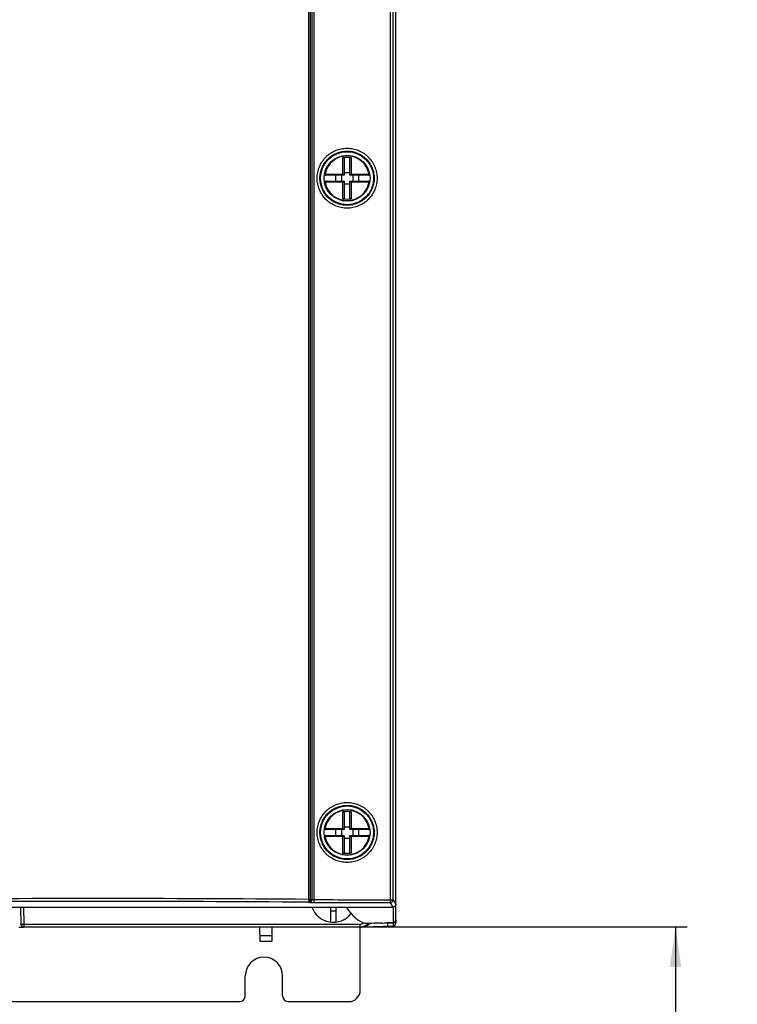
# Model space of a CAD drawing. Header units: millimetres. Extents: x 0 to 841, y 0 to 594.
# Tile 9 of 77: x 125 to 187, y 245 to 331. Entities that reach past the tile are written whole.
import ezdxf

# ---------------------------------------------------------------- set-up
doc = ezdxf.new("R2010")
doc.units = ezdxf.units.MM
doc.header["$LTSCALE"] = 46.255
doc.layers.get('0').update_dxf_attribs({"linetype": 'CONTINUOUS'})
doc.layers.add('DRAFTS', color=7, linetype='CONTINUOUS')
doc.layers.add('ROUNDS', color=7, linetype='CONTINUOUS')
doc.styles.get("Standard").update_dxf_attribs({"font": 'txt', "width": 0.8})
doc.dimstyles.new('DIMSTYLE_1', dxfattribs={"dimtxt": 3.5, "dimasz": 3.5, "dimexe": 0.18, "dimexo": 0.0625, "dimgap": 0.09, "dimtad": 1, "dimdec": 1, "dimlfac": 2, "dimdsep": 46, "dimtxsty": 'STANDARD', "dimblk": '_FILLED', "dimblk1": '_FILLED', "dimblk2": '_FILLED', "dimcen": 0.09, "dimclrt": 5, "dimadec": 0, "dimazin": 0, "dimtp": 0.01, "dimtm": 0.01, "dimtfac": 1, "dimtdec": 1, "dimtofl": 0, "dimtmove": 0, "dimatfit": 3, "dimldrblk": '_FILLED', "dimfxl": 1, "dimtolj": 1, "dimarcsym": 0})

# ---------------------------------------------------------------- blocks, each defined once
blk = doc.blocks.new('_FILLED')
at = {"color": 0, "linetype": 'BYBLOCK'}
blk.add_solid([(0, 0), (-1, 0.143), (-1, -0.143)], dxfattribs=at)
blk = doc.blocks.new('*D1')
at = {"color": 2, "linetype": 'CONTINUOUS'}
for p, q in [((154.505, 252.069), (183.036, 252.069)), ((182.036, 252.069), (182.036, 227.058)), ((182.036, 202.048), (182.036, 227.058)), ((157.388, 202.048), (183.036, 202.048))]:
    blk.add_line(p, q, dxfattribs=at)
at = {"color": 2, "linetype": 'CONTINUOUS', "xscale": 3.5, "yscale": 3.5, "zscale": 3.5}
for p, rotation in [((182.036, 252.069), 90), ((182.036, 202.048), 270)]:
    blk.add_blockref('_FILLED', p, dxfattribs=dict(at, rotation=rotation))
at = {"color": 5, "linetype": 'CONTINUOUS', "insert": (177.661, 227.058), "char_height": 3.5, "width": 19.6, "attachment_point": 2, "rotation": 90, "line_spacing_factor": 0.9}
blk.add_mtext('MIN 100', dxfattribs=at)

msp = doc.modelspace()

# ---------------------------------------------------------------- linework, layer by layer
at = {"color": 9, "linetype": 'CONTINUOUS'}
for p, q in [((153.0285, 317.7177), (153.0285, 319.1614)), ((153.7464, 319.1614), (153.7464, 317.7177)), ((151.4721, 317.7177), (151.4217, 317.7271)), ((151.4721, 317.7177), (153.0285, 317.7177)), ((153.7464, 317.7177), (155.3028, 317.7177)), ((155.3028, 317.7177), (155.3532, 317.7271)), ((151.4721, 316.9997), (151.4217, 316.9903)), ((153.0285, 316.9997), (151.4721, 316.9997)), ((153.0285, 315.556), (153.0285, 316.9997)), ((155.3028, 316.9997), (153.7464, 316.9997)), ((153.7464, 316.9997), (153.7464, 315.556)), ((155.3028, 316.9997), (155.3532, 316.9903)), ((153.0285, 260.6677), (153.0285, 262.1114)), ((153.7464, 262.1114), (153.7464, 260.6677)), ((151.4721, 260.6677), (151.4217, 260.6771)), ((151.4721, 260.6677), (153.0285, 260.6677)), ((153.7464, 260.6677), (155.3028, 260.6677)), ((155.3028, 260.6677), (155.3532, 260.6771)), ((151.4721, 259.9497), (151.4217, 259.9403)), ((153.0285, 259.9497), (151.4721, 259.9497)), ((153.0285, 258.506), (153.0285, 259.9497)), ((155.3028, 259.9497), (153.7464, 259.9497)), ((153.7464, 259.9497), (153.7464, 258.506)), ((155.3028, 259.9497), (155.3532, 259.9403)), ((125.1594, 253.7976), (125.1853, 252.3145)), ((156.9375, 252.4039), (157.3962, 252.4199)), ((157.3962, 252.4549), (157.3962, 252.4199)), ((157.6375, 252.4199), (157.3962, 252.4199)), ((125.1853, 252.3145), (154.5046, 252.3145)), ((125.1853, 252.3145), (125.1853, 252.0689)), ((154.5046, 252.3145), (154.5046, 252.0689)), ((146.8235, 251.2825), (145.8069, 251.2825))]:
    msp.add_line(p, q, dxfattribs=at)
at = {"color": 7, "linetype": 'CONTINUOUS'}
for p, q in [((153.1375, 319.0872), (153.1375, 317.6087)), ((153.6375, 317.6087), (153.6375, 319.0872)), ((153.1375, 317.6087), (153.0285, 317.7177)), ((153.1375, 317.8587), (153.6375, 317.8587)), ((153.6375, 317.6087), (153.7464, 317.7177)), ((153.1375, 317.6087), (151.52, 317.6087)), ((151.52, 317.1087), (153.1375, 317.1087)), ((152.3875, 317.6087), (152.3875, 317.1087)), ((152.8875, 317.6087), (152.8875, 317.1087)), ((153.1375, 317.1087), (153.0285, 316.9997)), ((153.1375, 317.1087), (153.1375, 315.6302)), ((153.1375, 316.8587), (153.6375, 316.8587)), ((155.255, 317.6087), (153.6375, 317.6087)), ((153.6375, 317.1087), (155.255, 317.1087)), ((153.6375, 315.6302), (153.6375, 317.1087)), ((153.6375, 317.1087), (153.7464, 316.9997)), ((153.8875, 317.6087), (153.8875, 317.1087)), ((154.3875, 317.6087), (154.3875, 317.1087)), ((153.1375, 262.0372), (153.1375, 260.5587)), ((153.6375, 260.5587), (153.6375, 262.0372)), ((153.1375, 260.5587), (151.52, 260.5587)), ((152.3875, 260.5587), (152.3875, 260.0587)), ((152.8875, 260.5587), (152.8875, 260.0587)), ((153.1375, 260.5587), (153.0285, 260.6677)), ((153.1375, 260.8087), (153.6375, 260.8087)), ((153.6375, 260.5587), (153.7464, 260.6677)), ((155.255, 260.5587), (153.6375, 260.5587)), ((153.8875, 260.5587), (153.8875, 260.0587)), ((154.3875, 260.5587), (154.3875, 260.0587)), ((151.52, 260.0587), (153.1375, 260.0587)), ((153.1375, 260.0587), (153.0285, 259.9497)), ((153.1375, 260.0587), (153.1375, 258.5802)), ((153.1375, 259.8087), (153.6375, 259.8087)), ((153.6375, 260.0587), (155.255, 260.0587)), ((153.6375, 258.5802), (153.6375, 260.0587)), ((153.6375, 260.0587), (153.7464, 259.9497)), ((124.9095, 253.7976), (124.9354, 252.3145)), ((151.9375, 253.7976), (151.9375, 252.5023)), ((151.9375, 253.4866), (152.4375, 253.4866)), ((152.4375, 252.5023), (152.4375, 253.7976)), ((156.9375, 252.154), (156.9375, 252.4388)), ((157.6375, 252.7047), (157.6375, 252.4199)), ((125.1853, 252.0689), (154.5046, 252.0689)), ((145.8152, 250.8087), (145.7934, 252.0587)), ((146.837, 252.0587), (146.8152, 250.8087)), ((154.8384, 252.0807), (157.3962, 252.17)), ((146.8152, 250.8087), (145.8152, 250.8087))]:
    msp.add_line(p, q, dxfattribs=at)
at = {"color": 3, "linetype": 'CONTINUOUS'}
for p, q in [((154.5375, 246.5587), (154.5375, 252.0587)), ((148.2625, 245.5587), (153.5375, 245.5587))]:
    msp.add_line(p, q, dxfattribs=at)
at = {"color": 7, "linetype": 'CONTINUOUS'}
for centre in [(153.3875, 317.3587), (153.3875, 260.3087)]:
    msp.add_circle(centre, 2, dxfattribs=at)
at = {"color": 9, "linetype": 'CONTINUOUS'}
for centre, radius, start, end in [((153.3875, 317.3587), 1.9487, 10.615108, 169.384892), ((153.3875, 317.3587), 1.9487, 190.615108, 349.384892), ((153.3875, 260.3087), 1.9487, 10.615108, 169.384892), ((153.3875, 260.3087), 1.9487, 190.615108, 349.384892), ((154.5046, 253.0649), 0.7504, 270.002528, 276.66757)]:
    msp.add_arc(centre, radius, start, end, dxfattribs=at)
at = {"color": 7, "linetype": 'CONTINUOUS'}
for centre, radius, start, end in [((153.3875, 313.8), 5.3734, 86.169434, 93.830566), ((151.52, 317.7087), 0.1, 169.384892, 270), ((155.255, 317.7087), 0.1, 270, 10.615108), ((151.52, 317.0087), 0.1, 90, 190.615108), ((155.255, 317.0087), 0.1, 349.384892, 90), ((153.3875, 320.9174), 5.3734, 266.169434, 273.830566), ((153.3875, 256.75), 5.3734, 86.169434, 93.830566), ((151.52, 260.6587), 0.1, 169.384892, 270), ((155.255, 260.6587), 0.1, 270, 10.615108), ((151.52, 259.9587), 0.1, 90, 190.615108), ((155.255, 259.9587), 0.1, 349.384892, 90), ((153.3875, 263.8674), 5.3734, 266.169434, 273.830566), ((152.1875, 254.4866), 2, 200.206813, 321.036708), ((157.3875, 252.4199), 0.25, 272, 360), ((125.1853, 252.3189), 0.25, 181.000818, 269.987941), ((125.1855, 252.3087), 0.25, 181.001862, 270.000032), ((154.5043, 253.0462), 0.9875, 270.008633, 274.321097), ((154.5042, 253.0722), 1.0033, 270.02338, 283.602985), ((154.5021, 253.0703), 1.0117, 274.343305, 287.925145), ((154.5029, 253.073), 1.0044, 283.661234, 298.99723), ((154.5075, 253.0524), 0.993, 287.943871, 296.330686), ((154.501, 253.0637), 1.006, 296.376657, 310.880451), ((154.5, 253.0745), 1.0071, 299.101816, 318.470825), ((154.5074, 253.0558), 0.9959, 310.902401, 314.496933), ((154.5084, 253.0546), 0.9943, 314.500816, 316.84903), ((154.5051, 253.0577), 0.9988, 316.848609, 318.846019)]:
    msp.add_arc(centre, radius, start, end, dxfattribs=at)
at = {"color": 3, "linetype": 'CONTINUOUS'}
for centre, radius, start, end in [((146.1375, 247.8087), 1.625, 0, 180), ((153.5375, 246.5587), 1, 270, 360)]:
    msp.add_arc(centre, radius, start, end, dxfattribs=at)
at = {"color": 7, "linetype": 'CONTINUOUS'}
for centre, major_axis, ratio, start_param, end_param in [((155.2645, 1352.0348), (0, 1099.6749), 0.0349208, -3.1926707, -3.1505002), ((151.6209, 1352.0348), (0, 1099.6535), 0.4721278, -3.1352335, -3.1336093), ((155.8443, 1352.0348), (0, 1099.6554), 0.0087269, -3.1497907, -3.1456075)]:
    msp.add_ellipse(centre, major_axis=major_axis, ratio=ratio, start_param=start_param, end_param=end_param, dxfattribs=at)
for points, knots in [([(153.0285, 319.1614), (153.0425, 319.1623), (153.07, 319.1599), (153.1059, 319.1444), (153.1311, 319.1192), (153.1375, 319.0973), (153.1375, 319.0872)], [0, 0, 0, 0, 0.2885904, 0.5566543, 0.791057, 1, 1, 1, 1]), ([(153.6375, 319.0872), (153.6375, 319.0973), (153.6439, 319.1192), (153.669, 319.1444), (153.705, 319.1599), (153.7325, 319.1623), (153.7464, 319.1614)], [0, 0, 0, 0, 0.2089429, 0.4433441, 0.7114104, 1, 1, 1, 1]), ([(153.1375, 315.6302), (153.1375, 315.6201), (153.1311, 315.5982), (153.1059, 315.573), (153.07, 315.5575), (153.0425, 315.5551), (153.0285, 315.556)], [0, 0, 0, 0, 0.208943, 0.4433457, 0.7114096, 1, 1, 1, 1]), ([(153.7464, 315.556), (153.7325, 315.5551), (153.705, 315.5575), (153.669, 315.573), (153.6439, 315.5982), (153.6375, 315.6201), (153.6375, 315.6302)], [0, 0, 0, 0, 0.2885897, 0.5566559, 0.7910571, 1, 1, 1, 1]), ([(153.0285, 262.1114), (153.0425, 262.1123), (153.07, 262.1099), (153.1059, 262.0944), (153.1311, 262.0692), (153.1375, 262.0473), (153.1375, 262.0372)], [0, 0, 0, 0, 0.2885904, 0.5566543, 0.791057, 1, 1, 1, 1]), ([(153.6375, 262.0372), (153.6375, 262.0473), (153.6439, 262.0692), (153.669, 262.0944), (153.705, 262.1099), (153.7325, 262.1123), (153.7464, 262.1114)], [0, 0, 0, 0, 0.2089429, 0.4433441, 0.7114104, 1, 1, 1, 1]), ([(153.1375, 258.5802), (153.1375, 258.5701), (153.1311, 258.5482), (153.1059, 258.523), (153.07, 258.5075), (153.0425, 258.5051), (153.0285, 258.506)], [0, 0, 0, 0, 0.208943, 0.4433457, 0.7114096, 1, 1, 1, 1]), ([(153.7464, 258.506), (153.7325, 258.5051), (153.705, 258.5075), (153.669, 258.523), (153.6439, 258.5482), (153.6375, 258.5701), (153.6375, 258.5802)], [0, 0, 0, 0, 0.2885897, 0.5566559, 0.7910571, 1, 1, 1, 1])]:
    msp.add_open_spline(points, degree=3, knots=knots, dxfattribs=at)
at = {"color": 9, "linetype": 'CONTINUOUS'}
for points, knots in [([(151.4721, 317.7177), (151.4715, 317.704), (151.4726, 317.6838), (151.478, 317.6583), (151.4854, 317.6376), (151.4967, 317.6175), (151.5129, 317.6087), (151.52, 317.6087)], [0, 0, 0, 0, 0.320154, 0.4707581, 0.6087844, 0.834682, 1, 1, 1, 1]), ([(155.255, 317.6087), (155.262, 317.6087), (155.2783, 317.6175), (155.2896, 317.6376), (155.2969, 317.6583), (155.3024, 317.6838), (155.3034, 317.704), (155.3028, 317.7177)], [0, 0, 0, 0, 0.165318, 0.3912156, 0.5292419, 0.679846, 1, 1, 1, 1]), ([(151.52, 317.1087), (151.5129, 317.1087), (151.4967, 317.0999), (151.4854, 317.0798), (151.478, 317.0591), (151.4726, 317.0336), (151.4715, 317.0134), (151.4721, 316.9997)], [0, 0, 0, 0, 0.165318, 0.3912156, 0.5292419, 0.679846, 1, 1, 1, 1]), ([(155.3028, 316.9997), (155.3034, 317.0134), (155.3024, 317.0336), (155.2969, 317.0591), (155.2896, 317.0798), (155.2783, 317.0999), (155.262, 317.1087), (155.255, 317.1087)], [0, 0, 0, 0, 0.320154, 0.4707581, 0.6087844, 0.834682, 1, 1, 1, 1]), ([(151.4721, 260.6677), (151.4715, 260.654), (151.4726, 260.6338), (151.478, 260.6083), (151.4854, 260.5876), (151.4967, 260.5675), (151.5129, 260.5587), (151.52, 260.5587)], [0, 0, 0, 0, 0.320154, 0.4707581, 0.6087844, 0.834682, 1, 1, 1, 1]), ([(155.255, 260.5587), (155.262, 260.5587), (155.2783, 260.5675), (155.2896, 260.5876), (155.2969, 260.6083), (155.3024, 260.6338), (155.3034, 260.654), (155.3028, 260.6677)], [0, 0, 0, 0, 0.165318, 0.3912156, 0.5292419, 0.679846, 1, 1, 1, 1]), ([(151.52, 260.0587), (151.5129, 260.0587), (151.4967, 260.0499), (151.4854, 260.0298), (151.478, 260.0091), (151.4726, 259.9836), (151.4715, 259.9634), (151.4721, 259.9497)], [0, 0, 0, 0, 0.165318, 0.3912156, 0.5292419, 0.679846, 1, 1, 1, 1]), ([(155.3028, 259.9497), (155.3034, 259.9634), (155.3024, 259.9836), (155.2969, 260.0091), (155.2896, 260.0298), (155.2783, 260.0499), (155.262, 260.0587), (155.255, 260.0587)], [0, 0, 0, 0, 0.320154, 0.4707581, 0.6087844, 0.834682, 1, 1, 1, 1]), ([(157.3962, 252.4199), (157.3968, 252.4037), (157.3978, 252.3718), (157.3989, 252.3256), (157.3996, 252.283), (157.3999, 252.2456), (157.3997, 252.2184), (157.3993, 252.2004), (157.3989, 252.1898), (157.3985, 252.1817), (157.3979, 252.1755), (157.3973, 252.1723), (157.3967, 252.1701), (157.3962, 252.17)], [0, 0, 0, 0, 0.1947106, 0.3819134, 0.5544352, 0.7056701, 0.829836, 0.880245, 0.9222095, 0.9553414, 0.9793542, 0.9941084, 1, 1, 1, 1]), ([(124.9354, 252.3145), (124.9355, 252.3081), (124.9746, 252.3201), (125.0128, 252.3085), (125.0965, 252.3147), (125.1535, 252.3139), (125.1853, 252.3145)], [0, 0, 0, 0, 0.0763837, 0.2931239, 0.6174191, 1, 1, 1, 1])]:
    msp.add_open_spline(points, degree=3, knots=knots, dxfattribs=at)
msp.add_open_spline([(154.5917, 252.3196), (154.7016, 252.3324), (154.8112, 252.3712), (154.9048, 252.4302)], degree=3, dxfattribs=at)
at = {"layer": 'DRAFTS', "color": 7, "linetype": 'CONTINUOUS'}
msp.add_line((156.3875, 252.4086), (155.8058, 252.3883), dxfattribs=at)
for centre in [(153.3875, 317.3587), (153.3875, 260.3087)]:
    msp.add_circle(centre, 2.3125, dxfattribs=at)
for centre, major_axis, ratio, start_param, end_param in [((113.1846, 1352.0348), (1101.1452, 0), 0.9993901, -1.5315518, -1.5311102), ((156.8248, 1352.0348), (0, 1099.6212), 0.0087269, -3.1365263, -3.1350584)]:
    msp.add_ellipse(centre, major_axis=major_axis, ratio=ratio, start_param=start_param, end_param=end_param, dxfattribs=at)
at = {"layer": 'ROUNDS', "color": 9, "linetype": 'CONTINUOUS'}
for p, q in [((150.0469, 254.4696), (150.0469, 414.213)), ((150.2021, 254.4696), (150.2021, 414.213)), ((150.3145, 414.2211), (150.3145, 254.4615)), ((150.4999, 414.2319), (150.4999, 254.4507)), ((157.1606, 254.4454), (157.1606, 414.2372)), ((157.4067, 254.4454), (157.4067, 414.2372)), ((150.014, 254.2201), (150.1264, 254.212)), ((150.0469, 254.4696), (150.2021, 254.4696)), ((150.2021, 254.4696), (150.3145, 254.4615)), ((157.1606, 254.4454), (157.4067, 254.4454)), ((157.3962, 253.7979), (157.3962, 252.4549))]:
    msp.add_line(p, q, dxfattribs=at)
at = {"layer": 'ROUNDS', "color": 7, "linetype": 'CONTINUOUS'}
for p, q in [((157.6375, 252.7047), (157.6375, 414.635)), ((90.3872, 253.7976), (157.3878, 253.7976)), ((157.3962, 252.4549), (156.8875, 252.4371)), ((124.7625, 252.0587), (125.1855, 252.0587)), ((154.5044, 252.0587), (154.6375, 252.0587))]:
    msp.add_line(p, q, dxfattribs=at)
at = {"layer": 'ROUNDS', "color": 3, "linetype": 'CONTINUOUS'}
for p, q in [((144.5125, 246.0587), (144.5125, 247.8087)), ((147.7625, 246.0587), (147.7625, 247.8087)), ((103.7625, 245.5587), (144.0125, 245.5587))]:
    msp.add_line(p, q, dxfattribs=at)
at = {"layer": 'ROUNDS', "color": 9, "linetype": 'CONTINUOUS'}
for centre, radius, start, end in [((131.6375, -1938.2683), 2192.8152, 89.5189781, 90.4810219), ((131.6375, -1930.1969), 2184.4942, 89.518008, 90.481992)]:
    msp.add_arc(centre, radius, start, end, dxfattribs=at)
at = {"layer": 'ROUNDS', "color": 7, "linetype": 'CONTINUOUS'}
for centre, radius, start, end in [((157.3875, 252.7047), 0.25, 272.000583, 0.000529), ((154.6375, 253.0587), 1, 270, 319.541702)]:
    msp.add_arc(centre, radius, start, end, dxfattribs=at)
at = {"layer": 'ROUNDS', "color": 3, "linetype": 'CONTINUOUS'}
for centre, start, end in [((144.0125, 246.0587), 270, 360), ((148.2625, 246.0587), 180, 270)]:
    msp.add_arc(centre, 0.5, start, end, dxfattribs=at)
at = {"layer": 'ROUNDS', "color": 9, "linetype": 'CONTINUOUS'}
for points, knots in [([(150.7757, 317.3587), (150.7757, 317.5295), (150.8011, 317.7867), (150.8843, 318.1186), (150.9996, 318.4409), (151.2022, 318.8201), (151.4751, 319.1524), (151.7288, 319.3822), (152.0036, 319.5861), (152.3829, 319.7888), (152.8763, 319.9384), (153.3895, 319.989), (153.9026, 319.9384), (154.396, 319.7888), (154.7753, 319.5861), (155.0502, 319.3822), (155.3038, 319.1524), (155.5767, 318.8201), (155.7793, 318.4409), (155.8946, 318.1186), (155.9778, 317.7867), (156.0032, 317.5295), (156.0032, 317.3587)], [0, 0, 0, 0, 0.0624835, 0.0937628, 0.1250421, 0.1875248, 0.2500067, 0.2812851, 0.3125632, 0.3750435, 0.437523, 0.500002, 0.5624807, 0.6249596, 0.687439, 0.7187167, 0.7499946, 0.8124759, 0.8749581, 0.9062373, 0.9375165, 1, 1, 1, 1]), ([(151.0228, 317.3587), (151.0228, 317.5132), (151.0457, 317.7458), (151.121, 318.0459), (151.2252, 318.3374), (151.4085, 318.6804), (151.6552, 318.9809), (151.8846, 319.1887), (152.1332, 319.3731), (152.4761, 319.5565), (152.9223, 319.6918), (153.3864, 319.7375), (153.8504, 319.6918), (154.2966, 319.5565), (154.6395, 319.3731), (154.8881, 319.1887), (155.1175, 318.9809), (155.3642, 318.6803), (155.5475, 318.3374), (155.6517, 318.0459), (155.7269, 317.7458), (155.7499, 317.5132), (155.7499, 317.3587)], [0, 0, 0, 0, 0.0624841, 0.0937637, 0.1250431, 0.1875262, 0.2500084, 0.2812867, 0.3125648, 0.3750449, 0.437524, 0.5000024, 0.5624806, 0.6249589, 0.6874379, 0.7187155, 0.7499933, 0.8124746, 0.8749571, 0.9062365, 0.937516, 1, 1, 1, 1]), ([(156.0032, 317.3587), (156.0032, 317.1879), (155.9778, 316.9307), (155.8946, 316.5988), (155.7793, 316.2765), (155.5767, 315.8973), (155.3038, 315.565), (155.0502, 315.3352), (154.7753, 315.1313), (154.396, 314.9286), (153.9026, 314.779), (153.3895, 314.7284), (152.8763, 314.779), (152.3829, 314.9286), (152.0036, 315.1313), (151.7288, 315.3352), (151.4751, 315.565), (151.2022, 315.8973), (150.9996, 316.2765), (150.8843, 316.5988), (150.8011, 316.9307), (150.7757, 317.1879), (150.7757, 317.3587)], [0, 0, 0, 0, 0.0624835, 0.0937627, 0.1250419, 0.1875241, 0.2500054, 0.2812833, 0.312561, 0.3750404, 0.4375193, 0.499998, 0.562477, 0.6249565, 0.6874368, 0.7187149, 0.7499933, 0.8124752, 0.8749579, 0.9062372, 0.9375165, 1, 1, 1, 1]), ([(155.7499, 317.3587), (155.7499, 317.2043), (155.7269, 316.9716), (155.6517, 316.6715), (155.5475, 316.38), (155.3642, 316.0371), (155.1175, 315.7365), (154.8881, 315.5287), (154.6395, 315.3443), (154.2966, 315.1609), (153.8504, 315.0256), (153.3864, 314.9799), (152.9223, 315.0256), (152.4761, 315.1609), (152.1332, 315.3443), (151.8846, 315.5287), (151.6552, 315.7365), (151.4085, 316.0371), (151.2252, 316.38), (151.121, 316.6715), (151.0457, 316.9716), (151.0228, 317.2043), (151.0228, 317.3587)], [0, 0, 0, 0, 0.062484, 0.0937635, 0.1250429, 0.1875254, 0.2500067, 0.2812845, 0.3125621, 0.3750411, 0.4375194, 0.4999976, 0.562476, 0.6249551, 0.6874352, 0.7187133, 0.7499916, 0.8124738, 0.8749569, 0.9062363, 0.9375159, 1, 1, 1, 1]), ([(150.7757, 260.3087), (150.7757, 260.4795), (150.8011, 260.7367), (150.8843, 261.0686), (150.9996, 261.3909), (151.2022, 261.7701), (151.4751, 262.1024), (151.7288, 262.3322), (152.0036, 262.5361), (152.3829, 262.7388), (152.8763, 262.8884), (153.3895, 262.939), (153.9026, 262.8884), (154.396, 262.7388), (154.7753, 262.5361), (155.0502, 262.3322), (155.3038, 262.1024), (155.5767, 261.7701), (155.7793, 261.3909), (155.8946, 261.0686), (155.9778, 260.7367), (156.0032, 260.4795), (156.0032, 260.3087)], [0, 0, 0, 0, 0.0624835, 0.0937628, 0.1250421, 0.1875248, 0.2500067, 0.2812851, 0.3125632, 0.3750435, 0.437523, 0.500002, 0.5624807, 0.6249596, 0.687439, 0.7187167, 0.7499946, 0.8124759, 0.8749581, 0.9062373, 0.9375165, 1, 1, 1, 1]), ([(151.0228, 260.3087), (151.0228, 260.4632), (151.0457, 260.6958), (151.121, 260.9959), (151.2252, 261.2874), (151.4085, 261.6304), (151.6552, 261.9309), (151.8846, 262.1387), (152.1332, 262.3231), (152.4761, 262.5065), (152.9223, 262.6418), (153.3864, 262.6875), (153.8504, 262.6418), (154.2966, 262.5065), (154.6395, 262.3231), (154.8881, 262.1387), (155.1175, 261.9309), (155.3642, 261.6303), (155.5475, 261.2874), (155.6517, 260.9959), (155.7269, 260.6958), (155.7499, 260.4632), (155.7499, 260.3087)], [0, 0, 0, 0, 0.0624841, 0.0937637, 0.1250431, 0.1875262, 0.2500084, 0.2812867, 0.3125648, 0.3750449, 0.437524, 0.5000024, 0.5624806, 0.6249589, 0.6874379, 0.7187155, 0.7499933, 0.8124746, 0.8749571, 0.9062365, 0.937516, 1, 1, 1, 1]), ([(156.0032, 260.3087), (156.0032, 260.1379), (155.9778, 259.8807), (155.8946, 259.5488), (155.7793, 259.2265), (155.5767, 258.8473), (155.3038, 258.515), (155.0502, 258.2852), (154.7753, 258.0813), (154.396, 257.8786), (153.9026, 257.729), (153.3895, 257.6784), (152.8763, 257.729), (152.3829, 257.8786), (152.0036, 258.0813), (151.7288, 258.2852), (151.4751, 258.515), (151.2022, 258.8473), (150.9996, 259.2265), (150.8843, 259.5488), (150.8011, 259.8807), (150.7757, 260.1379), (150.7757, 260.3087)], [0, 0, 0, 0, 0.0624835, 0.0937627, 0.1250419, 0.1875241, 0.2500054, 0.2812833, 0.312561, 0.3750404, 0.4375193, 0.499998, 0.562477, 0.6249565, 0.6874368, 0.7187149, 0.7499933, 0.8124752, 0.8749579, 0.9062372, 0.9375165, 1, 1, 1, 1]), ([(155.7499, 260.3087), (155.7499, 260.1543), (155.7269, 259.9216), (155.6517, 259.6215), (155.5475, 259.33), (155.3642, 258.9871), (155.1175, 258.6865), (154.8881, 258.4787), (154.6395, 258.2943), (154.2966, 258.1109), (153.8504, 257.9756), (153.3864, 257.9299), (152.9223, 257.9756), (152.4761, 258.1109), (152.1332, 258.2943), (151.8846, 258.4787), (151.6552, 258.6865), (151.4085, 258.9871), (151.2252, 259.33), (151.121, 259.6215), (151.0457, 259.9216), (151.0228, 260.1543), (151.0228, 260.3087)], [0, 0, 0, 0, 0.062484, 0.0937635, 0.1250429, 0.1875254, 0.2500067, 0.2812845, 0.3125621, 0.3750411, 0.4375194, 0.4999976, 0.562476, 0.6249551, 0.6874352, 0.7187133, 0.7499916, 0.8124738, 0.8749569, 0.9062363, 0.9375159, 1, 1, 1, 1]), ([(150.2021, 254.4696), (150.2011, 254.4381), (150.1904, 254.3765), (150.1502, 254.2961), (150.0982, 254.2468), (150.0507, 254.2253), (150.0261, 254.2207), (150.014, 254.2201)], [0, 0, 0, 0, 0.278468, 0.542662, 0.7819264, 0.8929923, 1, 1, 1, 1]), ([(150.0469, 254.4696), (150.0466, 254.4389), (150.0452, 254.3942), (150.041, 254.3371), (150.037, 254.3003), (150.0324, 254.2696), (150.0271, 254.2456), (150.0218, 254.2297), (150.0169, 254.2215), (150.014, 254.2201)], [0, 0, 0, 0, 0.3622558, 0.5276522, 0.6747916, 0.7986918, 0.8953604, 0.962253, 1, 1, 1, 1]), ([(150.3145, 254.4615), (150.3135, 254.43), (150.3028, 254.3684), (150.2626, 254.288), (150.2106, 254.2387), (150.1631, 254.2172), (150.1385, 254.2126), (150.1264, 254.212)], [0, 0, 0, 0, 0.2784731, 0.5426666, 0.7819271, 0.8929921, 1, 1, 1, 1]), ([(150.1264, 254.212), (150.182, 254.208), (150.3056, 254.2029), (150.4293, 254.2013), (150.4972, 254.2012)], [0, 0, 0, 0, 0.4509898, 1, 1, 1, 1]), ([(150.3145, 254.4615), (150.3421, 254.4575), (150.4039, 254.4524), (150.4659, 254.4508), (150.4999, 254.4507)], [0, 0, 0, 0, 0.451291, 1, 1, 1, 1]), ([(150.4999, 254.4507), (150.4998, 254.4201), (150.4997, 254.3754), (150.4994, 254.3184), (150.4991, 254.2816), (150.4986, 254.2509), (150.4983, 254.2272), (150.4977, 254.2115), (150.4976, 254.2037), (150.4972, 254.2012)], [0, 0, 0, 0, 0.3688163, 0.536835, 0.6858374, 0.8105462, 0.9065461, 0.9704427, 1, 1, 1, 1]), ([(157.157, 254.1959), (157.1894, 254.196), (157.255, 254.2091), (157.3379, 254.2647), (157.3935, 254.3475), (157.4067, 254.413), (157.4067, 254.4454)], [0, 0, 0, 0, 0.2500297, 0.5001701, 0.7502109, 1, 1, 1, 1]), ([(157.1606, 254.4454), (157.1605, 254.4148), (157.1604, 254.3701), (157.16, 254.3131), (157.1595, 254.2763), (157.159, 254.2456), (157.1584, 254.2219), (157.1579, 254.207), (157.1574, 254.1992), (157.1572, 254.1968), (157.157, 254.1959)], [0, 0, 0, 0, 0.3687874, 0.5367933, 0.6857849, 0.8104862, 0.9064838, 0.9703886, 0.9895649, 1, 1, 1, 1]), ([(157.3878, 253.7976), (157.3728, 253.8299), (157.3046, 253.9676), (157.2236, 254.0986), (157.157, 254.1959)], [0, 0, 0, 0, 0.2319083, 1, 1, 1, 1]), ([(157.6375, 254.0476), (157.6225, 254.0799), (157.5543, 254.2174), (157.4733, 254.3482), (157.4067, 254.4454)], [0, 0, 0, 0, 0.2319177, 1, 1, 1, 1])]:
    msp.add_open_spline(points, degree=3, knots=knots, dxfattribs=at)
for points in [[(150.4972, 254.2012), (152.7171, 254.1997), (154.937, 254.198), (157.157, 254.1959)], [(150.4999, 254.4507), (152.7201, 254.4492), (154.9404, 254.4475), (157.1606, 254.4454)]]:
    msp.add_open_spline(points, degree=3, dxfattribs=at)
at = {"layer": 'ROUNDS', "color": 7, "linetype": 'CONTINUOUS'}
msp.add_open_spline([(157.6375, 254.0476), (157.6375, 254.0151), (157.6245, 253.9494), (157.569, 253.8663), (157.486, 253.8106), (157.4203, 253.7976), (157.3878, 253.7976)], degree=3, knots=[0, 0, 0, 0, 0.2500073, 0.5000077, 0.7500037, 1, 1, 1, 1], dxfattribs=at)

# ---------------------------------------------------------------- dimensions: what is measured, and where the dimension line sits
at = {"color": 2, "linetype": 'CONTINUOUS'}
dim = msp.add_linear_dim(base=(182.0362, 202.0476), p1=(154.5046, 252.0689), p2=(157.3878, 202.0476), angle=270, text='MIN <>', dimstyle='DIMSTYLE_1', dxfattribs=at)
dim.commit()
dim.dimension.update_dxf_attribs({"geometry": '*D1', "text_midpoint": (181.6067, 222.6777), "dimtype": 160})

doc.saveas('drawing.dxf')
